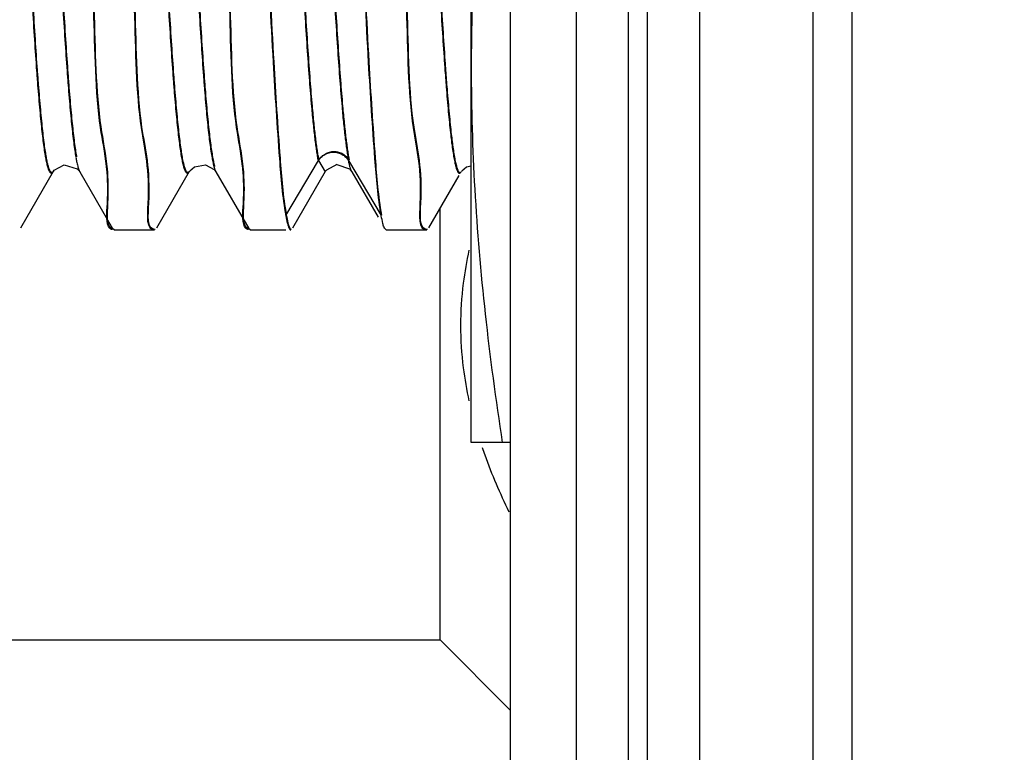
# Model space of a CAD drawing. Header units: inches. Extents: x 0.2 to 16.8, y 0.1 to 10.8.
# Tile 30 of 36: x 9.345 to 9.572, y 6.706 to 6.874. Entities that reach past the tile are written whole.
import ezdxf

# ---------------------------------------------------------------- set-up
doc = ezdxf.new("R2010")
doc.units = ezdxf.units.IN
doc.header["$LTSCALE"] = 0.935
doc.header["$MEASUREMENT"] = 0
doc.layers.get('0').update_dxf_attribs({"linetype": 'CONTINUOUS'})
doc.layers.add('DIMENSIONS', color=7, linetype='CONTINUOUS')
doc.styles.get("Standard").update_dxf_attribs({"font": 'txt', "width": 0.8})
doc.dimstyles.new('DIMSTYLE_1', dxfattribs={"dimtxt": 0.125, "dimasz": 0.18, "dimexe": 0.18, "dimexo": 0.0625, "dimgap": 0.09, "dimtad": 0, "dimtih": 1, "dimtoh": 1, "dimdec": 3, "dimzin": 4, "dimdsep": 46, "dimtxsty": 'STANDARD', "dimblk": '_FILLED', "dimblk1": '_FILLED', "dimblk2": '_FILLED', "dimcen": 0.09, "dimadec": 0, "dimazin": 0, "dimtp": 0.01, "dimtm": 0.01, "dimtfac": 1, "dimtdec": 3, "dimtofl": 0, "dimtmove": 0, "dimatfit": 3, "dimldrblk": '_FILLED', "dimfxl": 1, "dimtolj": 1, "dimtzin": 4, "dimarcsym": 0})

# ---------------------------------------------------------------- blocks, each defined once
blk = doc.blocks.new('*D19')
at = {"layer": 'DIMENSIONS', "color": 2, "linetype": 'CONTINUOUS'}
for p, q in [((8.70563, 8.64357), (8.70563, 8.79473)), ((9.16898, 8.36206), (8.70563, 8.64357)), ((9.16898, 5.55422), (9.16898, 8.36206))]:
    blk.add_line(p, q, dxfattribs=at)
at = {"layer": 'DIMENSIONS', "color": 2, "linetype": 'CONTINUOUS', "width": 0.8}
for s, p in [(']', (8.76813, 9.98223)), ('10.22', (8.76813, 9.48223)), ('[', (8.76813, 9.38223)), ('.403', (8.76813, 8.85723))]:
    blk.add_text(s, height=0.125, rotation=90, dxfattribs=at).set_placement(p)
blk = doc.blocks.new('_FILLED')
at = {"color": 0, "linetype": 'BYBLOCK'}
blk.add_solid([(0, 0), (-1, 0.1736), (-1, -0.1736)], dxfattribs=at)

msp = doc.modelspace()

# ---------------------------------------------------------------- linework, layer by layer
at = {"color": 9, "linetype": 'CONTINUOUS'}
for p, q in [((9.48509, 8.10723), (9.48509, 3.0403)), ((9.48951, 3.0403), (9.48951, 8.10723)), ((9.53647, 7.57423), (9.53647, 3.57423)), ((9.40644, 6.82935), (9.41394, 6.842)), ((9.41394, 6.842), (9.41547, 6.83941)), ((9.42087, 6.842), (9.42838, 6.82935))]:
    msp.add_line(p, q, dxfattribs=at)
at = {"color": 7, "linetype": 'CONTINUOUS'}
for p, q in [((9.50151, 8.10723), (9.50151, 3.0403)), ((9.45809, 3.05423), (9.45809, 8.09323)), ((9.47325, 3.07423), (9.47325, 8.07323)), ((9.52751, 7.57423), (9.52751, 3.57423)), ((9.44906, 6.77723), (9.44906, 7.03523)), ((9.41585, 6.8399), (9.41828, 6.84121)), ((9.41815, 6.84107), (9.4211, 6.84008)), ((9.4211, 6.84008), (9.42143, 6.83973)), ((9.34556, 6.82653), (9.35311, 6.83957)), ((9.35311, 6.83956), (9.35326, 6.83979)), ((9.3589, 6.83976), (9.35912, 6.83945)), ((9.35912, 6.83945), (9.35913, 6.83943)), ((9.35913, 6.83943), (9.36668, 6.82639)), ((9.37681, 6.82653), (9.38436, 6.83957)), ((9.39021, 6.83968), (9.39037, 6.83944)), ((9.39038, 6.83943), (9.39793, 6.82639)), ((9.40807, 6.82653), (9.41561, 6.83957)), ((9.41561, 6.83955), (9.41577, 6.83979)), ((9.42143, 6.83973), (9.42162, 6.83944)), ((9.42163, 6.83943), (9.42162, 6.83944)), ((9.42163, 6.83943), (9.42767, 6.829)), ((9.43932, 6.82653), (9.44628, 6.83856)), ((9.44686, 6.83956), (9.44686, 6.83957)), ((9.44188, 6.73186), (9.44188, 6.83096)), ((9.36702, 6.82609), (9.36667, 6.82639)), ((9.39827, 6.82609), (9.39792, 6.82639)), ((9.42952, 6.82609), (9.42918, 6.82639)), ((9.36702, 6.82609), (9.37633, 6.82609)), ((9.39827, 6.82609), (9.40644, 6.82609)), ((9.42952, 6.82609), (9.43884, 6.82609)), ((9.45809, 6.77723), (9.44906, 6.77723)), ((9.31648, 6.73186), (9.44188, 6.73186)), ((9.44188, 6.73186), (9.45809, 6.71565))]:
    msp.add_line(p, q, dxfattribs=at)
for points in [[(9.35326, 6.83979), (9.35557, 6.84106), (9.35856, 6.84011), (9.3589, 6.83976)], [(9.38442, 6.83966), (9.38545, 6.84059), (9.388, 6.84102), (9.39, 6.83992), (9.39021, 6.83968)], [(9.44691, 6.83964), (9.44795, 6.84058), (9.44906, 6.84077)]]:
    msp.add_lwpolyline(points, dxfattribs=at)
for points, knots in [([(9.36542, 6.84067), (9.36508, 6.84398), (9.36287, 6.85409), (9.36264, 6.8799), (9.36073, 6.91228), (9.35935, 6.94924), (9.35796, 6.98619), (9.35605, 7.01857), (9.35579, 7.04702), (9.35267, 7.05833), (9.3531, 7.06621)], [0, 0, 0, 0, 0.044803, 0.164907, 0.316152, 0.483772, 0.651389, 0.802625, 0.922718, 1, 1, 1, 1]), ([(9.39667, 6.84067), (9.39632, 6.84399), (9.39412, 6.8541), (9.39389, 6.8799), (9.39198, 6.91228), (9.3906, 6.94924), (9.38921, 6.98619), (9.3873, 7.01857), (9.38704, 7.04702), (9.38392, 7.05833), (9.38435, 7.06621)], [0, 0, 0, 0, 0.044788, 0.164895, 0.316142, 0.483764, 0.651384, 0.802622, 0.922717, 1, 1, 1, 1]), ([(9.42693, 6.84245), (9.42638, 6.84982), (9.42527, 6.86689), (9.42394, 6.89528), (9.42255, 6.9282), (9.42113, 6.9628), (9.41987, 6.99654), (9.41813, 7.02535), (9.41776, 7.05027), (9.41509, 7.06014), (9.41535, 7.06691)], [0, 0, 0, 0, 0.09844, 0.228481, 0.379221, 0.538004, 0.691493, 0.826797, 0.932571, 1, 1, 1, 1]), ([(9.42706, 6.8426), (9.42651, 6.84996), (9.42541, 6.86703), (9.42407, 6.89542), (9.42269, 6.92834), (9.42127, 6.96294), (9.42001, 6.99668), (9.41826, 7.02549), (9.41789, 7.05037), (9.41524, 7.06022), (9.41548, 7.06691)], [0, 0, 0, 0, 0.098488, 0.228592, 0.379406, 0.538266, 0.691829, 0.8272, 0.933025, 1, 1, 1, 1]), ([(9.36527, 6.84066), (9.36493, 6.84392), (9.36274, 6.854), (9.36251, 6.87976), (9.36059, 6.91213), (9.35921, 6.94909), (9.35783, 6.98605), (9.35592, 7.01843), (9.35566, 7.04688), (9.35253, 7.05819), (9.35296, 7.06607)], [0, 0, 0, 0, 0.044242, 0.164417, 0.31575, 0.483469, 0.651184, 0.802509, 0.922673, 1, 1, 1, 1]), ([(9.39652, 6.84066), (9.39618, 6.84392), (9.39399, 6.854), (9.39376, 6.87976), (9.39184, 6.91213), (9.39046, 6.94909), (9.38908, 6.98605), (9.38717, 7.01843), (9.38691, 7.04688), (9.38378, 7.05819), (9.38421, 7.06607)], [0, 0, 0, 0, 0.044227, 0.164405, 0.31574, 0.483461, 0.651179, 0.802506, 0.922671, 1, 1, 1, 1]), ([(9.36244, 7.05775), (9.36278, 7.05439), (9.36499, 7.04426), (9.36523, 7.01842), (9.36714, 6.98604), (9.36852, 6.94908), (9.36991, 6.91212), (9.37182, 6.87975), (9.37208, 6.85129), (9.3752, 6.83998), (9.37477, 6.83211)], [0, 0, 0, 0, 0.045261, 0.165308, 0.31648, 0.484019, 0.651556, 0.80272, 0.922755, 1, 1, 1, 1]), ([(9.36259, 7.05777), (9.36293, 7.05446), (9.36513, 7.04436), (9.36536, 7.01856), (9.36727, 6.98618), (9.36866, 6.94922), (9.37004, 6.91226), (9.37195, 6.87989), (9.37221, 6.85143), (9.37533, 6.84013), (9.37491, 6.83225)], [0, 0, 0, 0, 0.044702, 0.16482, 0.31608, 0.483718, 0.651352, 0.802604, 0.92271, 1, 1, 1, 1]), ([(9.42494, 7.05776), (9.42528, 7.05439), (9.42749, 7.04426), (9.42773, 7.01842), (9.42964, 6.98604), (9.43102, 6.94908), (9.43241, 6.91212), (9.43432, 6.87975), (9.43458, 6.85129), (9.4377, 6.83998), (9.43727, 6.83211)], [0, 0, 0, 0, 0.04527, 0.165316, 0.316487, 0.484024, 0.651559, 0.802722, 0.922756, 1, 1, 1, 1]), ([(9.42509, 7.05777), (9.42543, 7.05446), (9.42763, 7.04436), (9.42786, 7.01856), (9.42977, 6.98618), (9.43116, 6.94922), (9.43254, 6.91226), (9.43445, 6.87989), (9.43471, 6.85143), (9.43783, 6.84013), (9.43741, 6.83225)], [0, 0, 0, 0, 0.044712, 0.164828, 0.316087, 0.483722, 0.651356, 0.802606, 0.922711, 1, 1, 1, 1]), ([(9.39486, 7.05182), (9.3959, 7.04481), (9.39619, 7.02534), (9.39793, 6.99653), (9.3992, 6.96278), (9.40062, 6.92819), (9.402, 6.89527), (9.40333, 6.86688), (9.40473, 6.84543), (9.40567, 6.83367), (9.40644, 6.82934)], [0, 0, 0, 0, 0.106722, 0.243234, 0.398085, 0.558274, 0.710344, 0.841528, 0.940829, 1, 1, 1, 1]), ([(9.39501, 7.05184), (9.39604, 7.04486), (9.39633, 7.02544), (9.39807, 6.99667), (9.39933, 6.96293), (9.40075, 6.92833), (9.40213, 6.89541), (9.40347, 6.86702), (9.40486, 6.84557), (9.4058, 6.83381), (9.40657, 6.82949)], [0, 0, 0, 0, 0.106181, 0.242775, 0.397721, 0.558007, 0.710169, 0.841432, 0.940793, 1, 1, 1, 1]), ([(9.45619, 6.94923), (9.45469, 6.93952), (9.45209, 6.9203), (9.44962, 6.8916), (9.44906, 6.87263), (9.44906, 6.86323)], [0, 0, 0, 0, 0.341299, 0.673523, 1, 1, 1, 1]), ([(9.44906, 6.86323), (9.44906, 6.85397), (9.44961, 6.8351), (9.45206, 6.8064), (9.45467, 6.78704), (9.45619, 6.77723)], [0, 0, 0, 0, 0.321731, 0.655043, 1, 1, 1, 1]), ([(9.36603, 6.82647), (9.36509, 6.8274), (9.3657, 6.83341), (9.36554, 6.83783), (9.36532, 6.84014)], [0, 0, 0, 0, 0.414642, 1, 1, 1, 1]), ([(9.36674, 6.82628), (9.36514, 6.8267), (9.36583, 6.83318), (9.36568, 6.83788), (9.36547, 6.84015)], [0, 0, 0, 0, 0.457319, 1, 1, 1, 1]), ([(9.39728, 6.82646), (9.39634, 6.8274), (9.39695, 6.8334), (9.39679, 6.83782), (9.39657, 6.84012)], [0, 0, 0, 0, 0.415211, 1, 1, 1, 1]), ([(9.39799, 6.82628), (9.39639, 6.8267), (9.39708, 6.83317), (9.39693, 6.83787), (9.39672, 6.84014)], [0, 0, 0, 0, 0.457732, 1, 1, 1, 1]), ([(9.40644, 6.82934), (9.40654, 6.82874), (9.40676, 6.82772), (9.40703, 6.82675), (9.40731, 6.82625), (9.40739, 6.82618)], [0, 0, 0, 0, 0.560108, 0.909965, 1, 1, 1, 1]), ([(9.40657, 6.82949), (9.40668, 6.82888), (9.4069, 6.82787), (9.40718, 6.82682), (9.40754, 6.82623), (9.40772, 6.82623)], [0, 0, 0, 0, 0.523463, 0.850431, 1, 1, 1, 1]), ([(9.42879, 6.8274), (9.42878, 6.82745), (9.42863, 6.82806), (9.42849, 6.82874), (9.42838, 6.82934)], [0, 0, 0, 0, 0.074326, 1, 1, 1, 1]), ([(9.42918, 6.82639), (9.42917, 6.82641), (9.42897, 6.82677), (9.42887, 6.82709), (9.42879, 6.8274)], [0, 0, 0, 0, 0.061405, 1, 1, 1, 1]), ([(9.44853, 6.82142), (9.44798, 6.81891), (9.44642, 6.80998), (9.44641, 6.79823), (9.44798, 6.7893), (9.44853, 6.78678)], [0, 0, 0, 0, 0.221266, 0.778323, 1, 1, 1, 1])]:
    msp.add_open_spline(points, degree=3, knots=knots, dxfattribs=at)
at = {"color": 9, "linetype": 'CONTINUOUS'}
for points, knots in [([(9.38335, 6.83962), (9.38334, 6.83965), (9.38327, 6.8398), (9.38317, 6.84007), (9.38305, 6.84046), (9.38293, 6.84091), (9.38276, 6.84165), (9.38255, 6.84274), (9.38231, 6.84424), (9.38207, 6.84599), (9.38182, 6.84799), (9.38158, 6.85023), (9.38134, 6.85271), (9.38109, 6.85542), (9.38085, 6.85837), (9.38051, 6.86272), (9.3801, 6.86868), (9.37961, 6.87639), (9.37913, 6.88481), (9.37864, 6.89385), (9.37815, 6.90343), (9.37767, 6.91345), (9.37718, 6.92381), (9.37669, 6.93442), (9.37604, 6.94876), (9.37524, 6.96651), (9.37443, 6.98398), (9.37377, 6.99742), (9.37328, 7.00686), (9.3728, 7.01574), (9.37231, 7.02397), (9.37183, 7.03148), (9.37134, 7.03819), (9.37093, 7.04325), (9.37059, 7.04686), (9.37034, 7.04921), (9.3701, 7.05132), (9.36986, 7.05318), (9.36962, 7.05479), (9.36941, 7.05598), (9.36924, 7.05679), (9.36911, 7.05731), (9.36899, 7.05775), (9.36891, 7.05802), (9.36887, 7.05814)], [0, 0, 0, 0, 0.000543, 0.002119, 0.003982, 0.006137, 0.008585, 0.014354, 0.021279, 0.029345, 0.038535, 0.04883, 0.060211, 0.072658, 0.086147, 0.100641, 0.132485, 0.167864, 0.206454, 0.247909, 0.291811, 0.337722, 0.385206, 0.433817, 0.483082, 0.581647, 0.677093, 0.722504, 0.765774, 0.806467, 0.844218, 0.878674, 0.909488, 0.936334, 0.9482, 0.958995, 0.968697, 0.977282, 0.984728, 0.991015, 0.993718, 0.996129, 0.998249, 1, 1, 1, 1]), ([(9.38349, 6.83976), (9.38347, 6.8398), (9.38341, 6.83994), (9.38331, 6.84021), (9.38319, 6.8406), (9.38306, 6.84106), (9.38289, 6.84179), (9.38268, 6.84288), (9.38244, 6.84438), (9.3822, 6.84613), (9.38196, 6.84813), (9.38171, 6.85037), (9.38147, 6.85285), (9.38123, 6.85556), (9.38098, 6.85851), (9.38065, 6.86287), (9.38023, 6.86882), (9.37975, 6.87654), (9.37926, 6.88495), (9.37877, 6.894), (9.37829, 6.90357), (9.3778, 6.91359), (9.37731, 6.92395), (9.37683, 6.93456), (9.37618, 6.9489), (9.37538, 6.96665), (9.37456, 6.98413), (9.3739, 6.99756), (9.37342, 7.007), (9.37293, 7.01588), (9.37244, 7.02411), (9.37196, 7.03162), (9.37148, 7.03833), (9.37106, 7.0434), (9.37072, 7.047), (9.37048, 7.04935), (9.37023, 7.05146), (9.36999, 7.05332), (9.36975, 7.05494), (9.36954, 7.05612), (9.36937, 7.05693), (9.36925, 7.05745), (9.36913, 7.05789), (9.36904, 7.05816), (9.369, 7.05828)], [0, 0, 0, 0, 0.000543, 0.002119, 0.003982, 0.006137, 0.008585, 0.014354, 0.021279, 0.029345, 0.038535, 0.04883, 0.060211, 0.072658, 0.086147, 0.100641, 0.132485, 0.167864, 0.206454, 0.247909, 0.291811, 0.337722, 0.385206, 0.433817, 0.483082, 0.581647, 0.677093, 0.722504, 0.765774, 0.806467, 0.844218, 0.878674, 0.909488, 0.936334, 0.9482, 0.958995, 0.968697, 0.977282, 0.984728, 0.991015, 0.993718, 0.996129, 0.998249, 1, 1, 1, 1]), ([(9.37579, 7.05814), (9.37584, 7.05802), (9.37592, 7.05775), (9.37604, 7.05731), (9.37616, 7.05679), (9.37633, 7.05598), (9.37654, 7.05479), (9.37679, 7.05318), (9.37703, 7.05132), (9.37727, 7.04921), (9.37751, 7.04686), (9.37785, 7.04325), (9.37827, 7.03819), (9.37875, 7.03148), (9.37924, 7.02397), (9.37972, 7.01574), (9.38021, 7.00686), (9.3807, 6.99742), (9.38136, 6.98398), (9.38217, 6.96651), (9.38297, 6.94876), (9.38362, 6.93442), (9.38411, 6.92381), (9.38459, 6.91345), (9.38508, 6.90343), (9.38557, 6.89385), (9.38605, 6.88481), (9.38654, 6.87639), (9.38703, 6.86868), (9.38744, 6.86272), (9.38778, 6.85837), (9.38802, 6.85542), (9.38826, 6.85271), (9.38851, 6.85023), (9.38875, 6.84799), (9.38899, 6.84599), (9.38924, 6.84424), (9.38948, 6.84274), (9.38969, 6.84165), (9.38985, 6.84096), (9.38992, 6.84068), (9.38995, 6.84058)], [0, 0, 0, 0, 0.001773, 0.003902, 0.006325, 0.009041, 0.015357, 0.022838, 0.031463, 0.041209, 0.052055, 0.063976, 0.090948, 0.121905, 0.156522, 0.194448, 0.235332, 0.278803, 0.324426, 0.420317, 0.519341, 0.568835, 0.617673, 0.665378, 0.711503, 0.75561, 0.797258, 0.836028, 0.871572, 0.903564, 0.918126, 0.931678, 0.944182, 0.955616, 0.965959, 0.975192, 0.983296, 0.990254, 0.99605, 0.998508, 1, 1, 1, 1]), ([(9.37593, 7.05829), (9.37597, 7.05816), (9.37606, 7.05789), (9.37618, 7.05745), (9.3763, 7.05693), (9.37647, 7.05612), (9.37668, 7.05494), (9.37692, 7.05332), (9.37716, 7.05146), (9.37741, 7.04935), (9.37765, 7.047), (9.37799, 7.0434), (9.3784, 7.03833), (9.37889, 7.03162), (9.37937, 7.02411), (9.37986, 7.01588), (9.38035, 7.007), (9.38083, 6.99756), (9.38149, 6.98413), (9.3823, 6.96665), (9.3831, 6.9489), (9.38375, 6.93456), (9.38424, 6.92395), (9.38473, 6.91359), (9.38522, 6.90357), (9.3857, 6.894), (9.38619, 6.88495), (9.38667, 6.87654), (9.38716, 6.86882), (9.38757, 6.86287), (9.38791, 6.85851), (9.38815, 6.85556), (9.3884, 6.85285), (9.38864, 6.85037), (9.38888, 6.84813), (9.38913, 6.84613), (9.38937, 6.84438), (9.38961, 6.84288), (9.38982, 6.84179), (9.38999, 6.84107), (9.39007, 6.84075), (9.39011, 6.84061)], [0, 0, 0, 0, 0.001772, 0.0039, 0.006321, 0.009036, 0.015349, 0.022826, 0.031446, 0.041187, 0.052027, 0.063942, 0.090899, 0.12184, 0.156438, 0.194344, 0.235206, 0.278654, 0.324252, 0.420092, 0.519064, 0.568531, 0.617343, 0.665022, 0.711123, 0.755206, 0.796832, 0.835581, 0.871106, 0.903081, 0.917635, 0.93118, 0.943678, 0.955105, 0.965443, 0.974671, 0.982771, 0.989724, 0.995517, 0.997975, 1, 1, 1, 1]), ([(9.40614, 7.05889), (9.40614, 7.0589), (9.40619, 7.05897), (9.40626, 7.05908), (9.40639, 7.05919), (9.40652, 7.05924), (9.40666, 7.0592), (9.40679, 7.05909), (9.40691, 7.05892), (9.40703, 7.05868), (9.40715, 7.05838), (9.40727, 7.05802), (9.40739, 7.05759), (9.40751, 7.0571), (9.40763, 7.05654), (9.4078, 7.05566), (9.40801, 7.0544), (9.40825, 7.0527), (9.4085, 7.05075), (9.40874, 7.04856), (9.40898, 7.04612), (9.40923, 7.04345), (9.40947, 7.04056), (9.40981, 7.03626), (9.41022, 7.03037), (9.41071, 7.02273), (9.41119, 7.01438), (9.41168, 7.00539), (9.41217, 6.99587), (9.41265, 6.98589), (9.41314, 6.97555), (9.41379, 6.96136), (9.4146, 6.94349), (9.41556, 6.92239), (9.41652, 6.90233), (9.41734, 6.88661), (9.41801, 6.87514), (9.41849, 6.86756), (9.41898, 6.86076), (9.41943, 6.85518), (9.41985, 6.85074), (9.42017, 6.8478), (9.42043, 6.84574), (9.42062, 6.84441), (9.4208, 6.84322), (9.42094, 6.84249), (9.42101, 6.84214)], [0, 0, 0, 0, 0.000168, 0.001115, 0.00184, 0.002422, 0.003001, 0.00372, 0.004659, 0.005854, 0.007323, 0.009074, 0.011113, 0.013442, 0.016065, 0.018981, 0.025694, 0.033566, 0.042575, 0.052697, 0.063909, 0.076186, 0.089502, 0.103833, 0.135411, 0.170591, 0.209014, 0.250325, 0.294148, 0.340046, 0.387562, 0.436243, 0.53524, 0.633213, 0.726365, 0.811151, 0.849338, 0.884241, 0.915541, 0.942918, 0.961121, 0.976745, 0.98357, 0.989726, 0.995205, 1, 1, 1, 1]), ([(9.43168, 7.05702), (9.4317, 7.05695), (9.43176, 7.05668), (9.43191, 7.05597), (9.43212, 7.05478), (9.43236, 7.05317), (9.4326, 7.05131), (9.43284, 7.0492), (9.43309, 7.04685), (9.43333, 7.04426), (9.43358, 7.04144), (9.43382, 7.03839), (9.43415, 7.03391), (9.43457, 7.0278), (9.43506, 7.01992), (9.43554, 7.01135), (9.43603, 7.00218), (9.43651, 6.9925), (9.437, 6.98239), (9.43749, 6.97196), (9.43814, 6.95771), (9.43879, 6.94336), (9.43944, 6.92907), (9.43992, 6.91857), (9.44041, 6.90837), (9.4409, 6.89856), (9.44138, 6.88924), (9.44187, 6.8805), (9.44236, 6.87243), (9.44272, 6.86698), (9.44291, 6.86423), (9.44293, 6.86393)], [0, 0, 0, 0, 0.001172, 0.004245, 0.011372, 0.019796, 0.029505, 0.040483, 0.052713, 0.066174, 0.080829, 0.096636, 0.113554, 0.150552, 0.191488, 0.236, 0.283635, 0.333918, 0.38637, 0.440505, 0.495792, 0.607653, 0.663146, 0.717641, 0.770614, 0.821541, 0.869917, 0.915299, 0.957262, 0.995384, 1, 1, 1, 1]), ([(9.43184, 7.05706), (9.43185, 7.05702), (9.4319, 7.05679), (9.43204, 7.05611), (9.43225, 7.05493), (9.43249, 7.05331), (9.43274, 7.05145), (9.43298, 7.04934), (9.43322, 7.04699), (9.43347, 7.0444), (9.43371, 7.04158), (9.43395, 7.03853), (9.43429, 7.03405), (9.4347, 7.02795), (9.43519, 7.02006), (9.43567, 7.01149), (9.43616, 7.00232), (9.43665, 6.99264), (9.43713, 6.98253), (9.43762, 6.9721), (9.43827, 6.95785), (9.43892, 6.9435), (9.43957, 6.92921), (9.44006, 6.91871), (9.44054, 6.90851), (9.44103, 6.8987), (9.44152, 6.88938), (9.442, 6.88065), (9.44249, 6.87257), (9.44285, 6.86712), (9.44304, 6.86437), (9.44307, 6.86407)], [0, 0, 0, 0, 0.000613, 0.003687, 0.010818, 0.019247, 0.028961, 0.039945, 0.052182, 0.065651, 0.080314, 0.09613, 0.113057, 0.150076, 0.191035, 0.235572, 0.283234, 0.333544, 0.386026, 0.440192, 0.49551, 0.607433, 0.662957, 0.717482, 0.770485, 0.821441, 0.869844, 0.915251, 0.957238, 0.995381, 1, 1, 1, 1]), ([(9.35125, 6.84305), (9.35125, 6.84309), (9.35115, 6.84365), (9.35097, 6.84482), (9.35073, 6.84666), (9.35049, 6.84874), (9.35024, 6.85106), (9.35, 6.85363), (9.34976, 6.85642), (9.34951, 6.85944), (9.34918, 6.8639), (9.34876, 6.86997), (9.34828, 6.87781), (9.34779, 6.88635), (9.34731, 6.89549), (9.34682, 6.90515), (9.34633, 6.91523), (9.34584, 6.92565), (9.34536, 6.93629), (9.34471, 6.95063), (9.34406, 6.96493), (9.34341, 6.97905), (9.34292, 6.98927), (9.34243, 6.9991), (9.34195, 7.00845), (9.34146, 7.01722), (9.34098, 7.02533), (9.34049, 7.03271), (9.34008, 7.03836), (9.33974, 7.04246), (9.3395, 7.0452), (9.33925, 7.0477), (9.33901, 7.04997), (9.33877, 7.052), (9.33859, 7.05327), (9.3385, 7.05388), (9.3385, 7.05389)], [0, 0, 0, 0, 0.000463, 0.008063, 0.016842, 0.02678, 0.037856, 0.050049, 0.063337, 0.077695, 0.093085, 0.126785, 0.164095, 0.20467, 0.248146, 0.294086, 0.342033, 0.391529, 0.442109, 0.493282, 0.595407, 0.645366, 0.693956, 0.74071, 0.785166, 0.826876, 0.865465, 0.900575, 0.93185, 0.945941, 0.95896, 0.970884, 0.981688, 0.991349, 0.999844, 1, 1, 1, 1]), ([(9.35141, 6.84308), (9.35139, 6.84315), (9.35129, 6.84375), (9.35111, 6.84496), (9.35086, 6.8468), (9.35062, 6.84888), (9.35038, 6.85121), (9.35013, 6.85377), (9.34989, 6.85656), (9.34965, 6.85959), (9.34931, 6.86404), (9.3489, 6.87011), (9.34841, 6.87795), (9.34793, 6.88649), (9.34744, 6.89563), (9.34695, 6.90529), (9.34647, 6.91538), (9.34598, 6.92579), (9.34549, 6.93643), (9.34484, 6.95077), (9.3442, 6.96507), (9.34354, 6.97919), (9.34306, 6.98941), (9.34257, 6.99924), (9.34208, 7.00859), (9.3416, 7.01736), (9.34111, 7.02547), (9.34063, 7.03285), (9.34021, 7.0385), (9.33987, 7.0426), (9.33963, 7.04534), (9.33939, 7.04784), (9.33914, 7.05011), (9.3389, 7.05214), (9.33873, 7.05341), (9.33864, 7.05402), (9.33863, 7.05403)], [0, 0, 0, 0, 0.001018, 0.008614, 0.017388, 0.02732, 0.03839, 0.050576, 0.063857, 0.078207, 0.093588, 0.12727, 0.164559, 0.205111, 0.248564, 0.294478, 0.342398, 0.391866, 0.442419, 0.493563, 0.595631, 0.645563, 0.694126, 0.740854, 0.785285, 0.826972, 0.86554, 0.90063, 0.931888, 0.945971, 0.958983, 0.9709, 0.981698, 0.991354, 0.999844, 1, 1, 1, 1]), ([(9.34543, 7.05389), (9.34543, 7.05388), (9.34552, 7.05328), (9.34569, 7.052), (9.34594, 7.04997), (9.34618, 7.0477), (9.34642, 7.0452), (9.34667, 7.04246), (9.347, 7.03836), (9.34742, 7.03271), (9.3479, 7.02533), (9.34839, 7.01722), (9.34888, 7.00845), (9.34936, 6.9991), (9.34985, 6.98927), (9.35034, 6.97905), (9.35099, 6.96493), (9.35164, 6.95063), (9.35229, 6.93629), (9.35277, 6.92565), (9.35326, 6.91523), (9.35375, 6.90515), (9.35423, 6.89549), (9.35472, 6.88635), (9.35521, 6.87781), (9.35569, 6.86997), (9.35611, 6.8639), (9.35644, 6.85944), (9.35669, 6.85642), (9.35693, 6.85363), (9.35717, 6.85106), (9.35742, 6.84874), (9.35766, 6.84666), (9.3579, 6.84482), (9.35809, 6.84356), (9.3582, 6.84292), (9.35822, 6.84281)], [0, 0, 0, 0, 0.000187, 0.008673, 0.018322, 0.029113, 0.041022, 0.054026, 0.0681, 0.099337, 0.134405, 0.172947, 0.214607, 0.25901, 0.305708, 0.354239, 0.404139, 0.506141, 0.557252, 0.607772, 0.657208, 0.705097, 0.750982, 0.794406, 0.834932, 0.872197, 0.905857, 0.921228, 0.935569, 0.948841, 0.961019, 0.972082, 0.982008, 0.990776, 0.998367, 1, 1, 1, 1]), ([(9.34556, 7.05403), (9.34556, 7.05402), (9.34565, 7.05342), (9.34583, 7.05214), (9.34607, 7.05011), (9.34631, 7.04784), (9.34656, 7.04534), (9.3468, 7.0426), (9.34714, 7.0385), (9.34755, 7.03285), (9.34804, 7.02547), (9.34852, 7.01736), (9.34901, 7.00859), (9.3495, 6.99924), (9.34998, 6.98941), (9.35047, 6.97919), (9.35112, 6.96507), (9.35177, 6.95077), (9.35242, 6.93643), (9.35291, 6.92579), (9.35339, 6.91538), (9.35388, 6.90529), (9.35437, 6.89563), (9.35485, 6.88649), (9.35534, 6.87795), (9.35582, 6.87011), (9.35624, 6.86404), (9.35658, 6.85959), (9.35682, 6.85656), (9.35706, 6.85377), (9.35731, 6.85121), (9.35755, 6.84888), (9.35779, 6.8468), (9.35804, 6.84496), (9.35823, 6.84367), (9.35835, 6.84299), (9.35838, 6.84284)], [0, 0, 0, 0, 0.000187, 0.008668, 0.018312, 0.029097, 0.041, 0.053996, 0.068063, 0.099282, 0.134331, 0.172852, 0.214489, 0.258867, 0.30554, 0.354044, 0.403916, 0.505862, 0.556945, 0.607437, 0.656846, 0.704708, 0.750568, 0.793969, 0.834472, 0.871717, 0.905358, 0.92072, 0.935054, 0.948319, 0.96049, 0.971547, 0.981467, 0.99023, 0.997817, 1, 1, 1, 1]), ([(9.41394, 6.842), (9.41388, 6.84235), (9.41374, 6.84308), (9.41356, 6.84426), (9.41337, 6.84559), (9.41311, 6.84766), (9.41279, 6.8506), (9.41237, 6.85504), (9.41192, 6.86062), (9.41143, 6.86741), (9.41095, 6.875), (9.41028, 6.88647), (9.40945, 6.90219), (9.4085, 6.92225), (9.40754, 6.94335), (9.40673, 6.96122), (9.40608, 6.97541), (9.40559, 6.98574), (9.4051, 6.99572), (9.40462, 7.00525), (9.40413, 7.01423), (9.40365, 7.02259), (9.40316, 7.03023), (9.40275, 7.03612), (9.40241, 7.04042), (9.40217, 7.04331), (9.40192, 7.04598), (9.40168, 7.04842), (9.40144, 7.05061), (9.40122, 7.05235), (9.40108, 7.05335), (9.40103, 7.05371)], [0, 0, 0, 0, 0.004937, 0.010577, 0.016914, 0.02394, 0.040026, 0.058765, 0.08695, 0.119173, 0.155106, 0.194419, 0.281705, 0.377605, 0.478467, 0.580383, 0.6305, 0.679418, 0.726669, 0.771785, 0.814313, 0.85387, 0.890087, 0.922597, 0.93735, 0.951059, 0.963698, 0.975241, 0.985662, 0.994936, 1, 1, 1, 1]), ([(9.41408, 6.84214), (9.41401, 6.84249), (9.41388, 6.84322), (9.41369, 6.84441), (9.4135, 6.84574), (9.41324, 6.8478), (9.41292, 6.85074), (9.4125, 6.85518), (9.41205, 6.86076), (9.41157, 6.86756), (9.41108, 6.87514), (9.41041, 6.88661), (9.40959, 6.90233), (9.40863, 6.92239), (9.40767, 6.94349), (9.40687, 6.96136), (9.40621, 6.97555), (9.40572, 6.98589), (9.40524, 6.99587), (9.40475, 7.00539), (9.40427, 7.01438), (9.40378, 7.02273), (9.40329, 7.03037), (9.40288, 7.03626), (9.40254, 7.04056), (9.4023, 7.04345), (9.40206, 7.04612), (9.40181, 7.04856), (9.40157, 7.05075), (9.40136, 7.05245), (9.40122, 7.05341), (9.40118, 7.05373)], [0, 0, 0, 0, 0.00494, 0.010583, 0.016924, 0.023954, 0.040049, 0.058799, 0.086999, 0.119241, 0.155194, 0.19453, 0.281866, 0.37782, 0.47874, 0.580715, 0.63086, 0.679806, 0.727084, 0.772225, 0.814779, 0.854358, 0.890595, 0.923124, 0.937886, 0.951603, 0.964249, 0.975798, 0.986225, 0.995505, 1, 1, 1, 1]), ([(9.408, 7.05338), (9.40804, 7.05313), (9.40816, 7.05224), (9.40836, 7.05061), (9.40861, 7.04842), (9.40885, 7.04598), (9.40909, 7.04331), (9.40934, 7.04042), (9.40967, 7.03612), (9.41009, 7.03023), (9.41057, 7.02259), (9.41106, 7.01423), (9.41155, 7.00525), (9.41203, 6.99572), (9.41252, 6.98574), (9.41301, 6.97541), (9.41366, 6.96122), (9.41446, 6.94335), (9.41542, 6.92225), (9.41638, 6.90219), (9.4172, 6.88647), (9.41787, 6.875), (9.41836, 6.86741), (9.41884, 6.86062), (9.4193, 6.85504), (9.41971, 6.8506), (9.42004, 6.84766), (9.4203, 6.84559), (9.42048, 6.84426), (9.42067, 6.84308), (9.4208, 6.84235), (9.42087, 6.842)], [0, 0, 0, 0, 0.003497, 0.012786, 0.023224, 0.034784, 0.047443, 0.061174, 0.07595, 0.108511, 0.144785, 0.184404, 0.227, 0.272187, 0.319512, 0.368508, 0.418703, 0.52078, 0.621801, 0.717851, 0.805275, 0.84465, 0.880639, 0.912913, 0.941142, 0.959911, 0.976022, 0.983059, 0.989406, 0.995055, 1, 1, 1, 1]), ([(9.44302, 6.86268), (9.44313, 6.86122), (9.44332, 6.85877), (9.44359, 6.85542), (9.44384, 6.8527), (9.44408, 6.85022), (9.44431, 6.8481), (9.44447, 6.84681), (9.44453, 6.84627)], [0, 0, 0, 0, 0.267599, 0.446695, 0.612143, 0.763571, 0.900607, 1, 1, 1, 1]), ([(9.44317, 6.8627), (9.44327, 6.86127), (9.44345, 6.85887), (9.44373, 6.85556), (9.44397, 6.85284), (9.44421, 6.85036), (9.44444, 6.84824), (9.4446, 6.84695), (9.44467, 6.84641)], [0, 0, 0, 0, 0.261821, 0.44233, 0.609083, 0.761706, 0.899823, 1, 1, 1, 1]), ([(9.44453, 6.84627), (9.44455, 6.84614), (9.44464, 6.84543), (9.44481, 6.84423), (9.44505, 6.84273), (9.44526, 6.84165), (9.44543, 6.84092), (9.44555, 6.84046), (9.44567, 6.84007), (9.44579, 6.83975), (9.44592, 6.83949), (9.44604, 6.83929), (9.44616, 6.83916), (9.44627, 6.8391), (9.44636, 6.83909), (9.44645, 6.83911), (9.44656, 6.83918), (9.44665, 6.8393), (9.44671, 6.83938), (9.44673, 6.83942)], [0, 0, 0, 0, 0.04679, 0.265872, 0.45348, 0.609487, 0.675668, 0.734001, 0.784541, 0.82739, 0.862728, 0.890897, 0.912609, 0.929452, 0.937061, 0.944797, 0.962551, 0.985718, 1, 1, 1, 1]), ([(9.44467, 6.84641), (9.44468, 6.84628), (9.44478, 6.84557), (9.44494, 6.84437), (9.44518, 6.84287), (9.44539, 6.84179), (9.44557, 6.84106), (9.44569, 6.8406), (9.44581, 6.84021), (9.44593, 6.83989), (9.44605, 6.83963), (9.44617, 6.83943), (9.44629, 6.8393), (9.4464, 6.83924), (9.44649, 6.83923), (9.44658, 6.83925), (9.44669, 6.83932), (9.44677, 6.83943), (9.44682, 6.83949), (9.44683, 6.83951)], [0, 0, 0, 0, 0.047116, 0.26772, 0.456632, 0.613724, 0.680365, 0.739103, 0.789995, 0.833142, 0.868725, 0.89709, 0.918954, 0.935913, 0.943575, 0.951365, 0.969242, 0.992571, 1, 1, 1, 1]), ([(9.35297, 6.83942), (9.35297, 6.83941), (9.35292, 6.83934), (9.35284, 6.83923), (9.35272, 6.83912), (9.35258, 6.83908), (9.35244, 6.83913), (9.35232, 6.83924), (9.3522, 6.83942), (9.35208, 6.83966), (9.35196, 6.83996), (9.35184, 6.84033), (9.35167, 6.84096), (9.35147, 6.84183), (9.35134, 6.84256), (9.35127, 6.84294)], [0, 0, 0, 0, 0.010112, 0.053191, 0.086178, 0.112951, 0.140202, 0.174352, 0.218941, 0.275592, 0.345093, 0.427869, 0.524173, 0.75777, 1, 1, 1, 1]), ([(9.35311, 6.83956), (9.3531, 6.83955), (9.35306, 6.83948), (9.35298, 6.83937), (9.35285, 6.83926), (9.35271, 6.83922), (9.35258, 6.83927), (9.35245, 6.83939), (9.35233, 6.83956), (9.35221, 6.8398), (9.35209, 6.8401), (9.35197, 6.84048), (9.3518, 6.8411), (9.3516, 6.84197), (9.35147, 6.84271), (9.35141, 6.84308)], [0, 0, 0, 0, 0.010112, 0.053191, 0.086178, 0.112951, 0.140202, 0.174352, 0.218941, 0.275592, 0.345093, 0.427869, 0.524173, 0.75777, 1, 1, 1, 1]), ([(9.35824, 6.84269), (9.35829, 6.8424), (9.35842, 6.84175), (9.35859, 6.84096), (9.35877, 6.84033), (9.35886, 6.84006), (9.3589, 6.83993), (9.35891, 6.83993)], [0, 0, 0, 0, 0.312624, 0.6976, 0.856313, 0.992731, 1, 1, 1, 1]), ([(9.41394, 6.842), (9.41403, 6.84215), (9.41423, 6.84243), (9.4147, 6.84294), (9.4154, 6.84346), (9.41637, 6.84385), (9.41741, 6.844), (9.41845, 6.84385), (9.41942, 6.84346), (9.42012, 6.84294), (9.42059, 6.84243), (9.42078, 6.84215), (9.42087, 6.842)], [0, 0, 0, 0, 0.061987, 0.124215, 0.249306, 0.374881, 0.5, 0.625119, 0.750694, 0.875785, 0.938013, 1, 1, 1, 1]), ([(9.41408, 6.84215), (9.41417, 6.84229), (9.41436, 6.84257), (9.41483, 6.84308), (9.41553, 6.8436), (9.4165, 6.844), (9.41754, 6.84414), (9.41858, 6.844), (9.41955, 6.8436), (9.42025, 6.84308), (9.42072, 6.84257), (9.42092, 6.84229), (9.42101, 6.84215)], [0, 0, 0, 0, 0.061987, 0.124215, 0.249306, 0.374881, 0.5, 0.625119, 0.750694, 0.875785, 0.938013, 1, 1, 1, 1]), ([(9.38995, 6.84058), (9.38996, 6.84053), (9.39001, 6.84035), (9.39009, 6.84011), (9.39016, 6.83991), (9.39019, 6.83984)], [0, 0, 0, 0, 0.189491, 0.71638, 1, 1, 1, 1]), ([(9.42105, 6.84116), (9.42102, 6.84129), (9.42096, 6.84157), (9.4209, 6.84185), (9.42087, 6.842)], [0, 0, 0, 0, 0.463074, 1, 1, 1, 1]), ([(9.4214, 6.83994), (9.42138, 6.84), (9.42133, 6.84015), (9.4212, 6.84055), (9.42112, 6.8409), (9.42106, 6.84115), (9.42105, 6.84116)], [0, 0, 0, 0, 0.142734, 0.39216, 0.979112, 1, 1, 1, 1]), ([(9.35891, 6.83993), (9.35894, 6.83983), (9.35901, 6.83967), (9.35908, 6.83951), (9.35912, 6.83945)], [0, 0, 0, 0, 0.584169, 1, 1, 1, 1]), ([(9.38423, 6.83942), (9.38421, 6.83939), (9.38415, 6.8393), (9.38406, 6.83919), (9.38394, 6.83911), (9.38386, 6.83909), (9.38377, 6.8391), (9.38366, 6.83916), (9.38353, 6.83929), (9.38343, 6.83945), (9.38338, 6.83957), (9.38335, 6.83962)], [0, 0, 0, 0, 0.092738, 0.239656, 0.352539, 0.401666, 0.449845, 0.556022, 0.692693, 0.870268, 1, 1, 1, 1]), ([(9.38435, 6.83956), (9.38434, 6.83953), (9.38428, 6.83944), (9.38419, 6.83933), (9.38408, 6.83925), (9.38399, 6.83923), (9.3839, 6.83924), (9.38379, 6.8393), (9.38367, 6.83943), (9.38357, 6.83959), (9.38351, 6.83971), (9.38349, 6.83976)], [0, 0, 0, 0, 0.084529, 0.232776, 0.346681, 0.396252, 0.444867, 0.552005, 0.689913, 0.869094, 1, 1, 1, 1]), ([(9.39019, 6.83984), (9.3902, 6.8398), (9.39025, 6.83968), (9.39032, 6.83954), (9.39037, 6.83945), (9.39037, 6.83944)], [0, 0, 0, 0, 0.280664, 0.915739, 1, 1, 1, 1]), ([(9.42162, 6.83944), (9.42159, 6.8395), (9.42152, 6.83963), (9.42145, 6.8398), (9.42141, 6.83991), (9.4214, 6.83994)], [0, 0, 0, 0, 0.373783, 0.819521, 1, 1, 1, 1])]:
    msp.add_open_spline(points, degree=3, knots=knots, dxfattribs=at)
for points in [[(9.44293, 6.86393), (9.44296, 6.86351), (9.44299, 6.8631), (9.44302, 6.86268)], [(9.44307, 6.86407), (9.4431, 6.86361), (9.44313, 6.86315), (9.44317, 6.8627)]]:
    msp.add_open_spline(points, degree=3, dxfattribs=at)
at = {"color": 7, "linetype": 'CONTINUOUS'}
for points in [[(9.42838, 6.82934), (9.42762, 6.83367), (9.42726, 6.83807), (9.42693, 6.84245)], [(9.42851, 6.82949), (9.42775, 6.83382), (9.42739, 6.83821), (9.42706, 6.8426)], [(9.36532, 6.84014), (9.3653, 6.84031), (9.36529, 6.84049), (9.36527, 6.84066)], [(9.36547, 6.84015), (9.36545, 6.84032), (9.36543, 6.8405), (9.36542, 6.84067)], [(9.39657, 6.84012), (9.39656, 6.84031), (9.39654, 6.84048), (9.39652, 6.84066)], [(9.39672, 6.84014), (9.3967, 6.84032), (9.39668, 6.8405), (9.39667, 6.84067)], [(9.37477, 6.83211), (9.37462, 6.82933), (9.37427, 6.82613), (9.3763, 6.82609)], [(9.37491, 6.83225), (9.37476, 6.82946), (9.3744, 6.82623), (9.37647, 6.82623)], [(9.43727, 6.83211), (9.43712, 6.82933), (9.43677, 6.82613), (9.4388, 6.82609)], [(9.43741, 6.83225), (9.43726, 6.82946), (9.4369, 6.82623), (9.43897, 6.82623)], [(9.36661, 6.82614), (9.36638, 6.8262), (9.36619, 6.82631), (9.36603, 6.82647)], [(9.39786, 6.82614), (9.39763, 6.8262), (9.39744, 6.82631), (9.39728, 6.82646)], [(9.40739, 6.82618), (9.40744, 6.82612), (9.40751, 6.82609), (9.40759, 6.82609)], [(9.45155, 6.77607), (9.45175, 6.7755), (9.45195, 6.77493), (9.45215, 6.77436)], [(9.45215, 6.77436), (9.45375, 6.7699), (9.45563, 6.76556), (9.4577, 6.76131)]]:
    msp.add_open_spline(points, degree=3, dxfattribs=at)

# ---------------------------------------------------------------- dimensions: what is measured, and where the dimension line sits
at = {"layer": 'DIMENSIONS', "color": 2, "linetype": 'CONTINUOUS'}
dim = msp.add_ordinate_dim(feature_location=(9.16898, 5.55422), offset=(-0.46335, 3.24051), dtype=0, origin=(9.57151, 8.10723), dimstyle='DIMSTYLE_1', dxfattribs=at)
dim.commit()
dim.dimension.update_dxf_attribs({"geometry": '*D19', "text_midpoint": (8.70563, 9.46973)})

doc.saveas('drawing.dxf')
